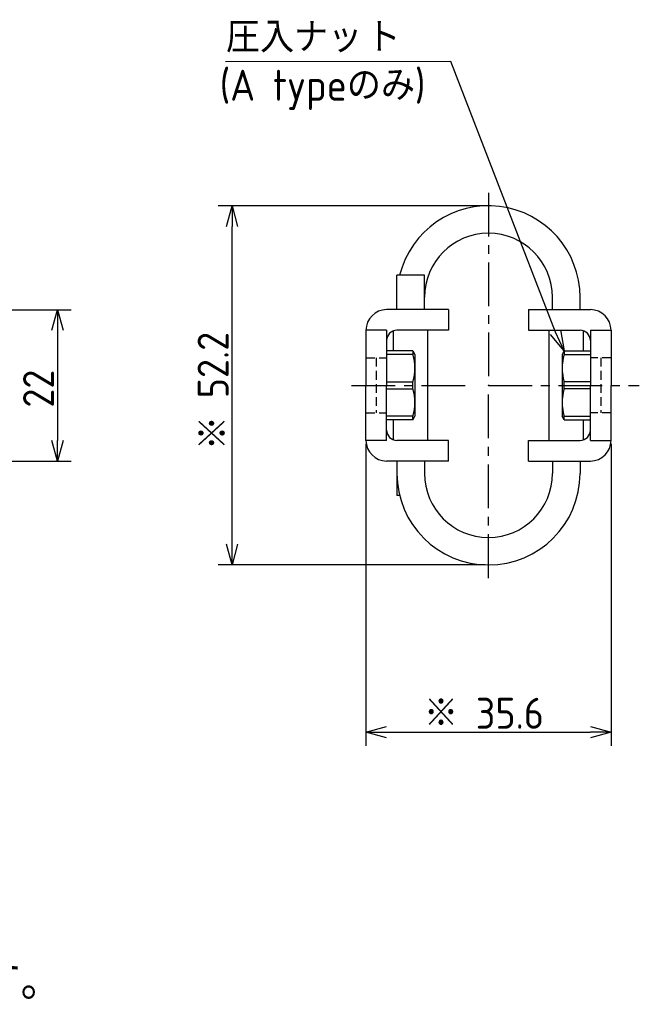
# Model space of a CAD drawing. Extents: x -88 to 325, y 165 to 311.
# Tile 13 of 13: x 235 to 325, y 165 to 309. Entities that reach past the tile are written whole.
import ezdxf

# ---------------------------------------------------------------- set-up
doc = ezdxf.new("R2010")
doc.units = 0
doc.header["$LTSCALE"] = 0.2
doc.linetypes.add('CENTER', pattern=[50.8, 31.75, -6.35, 6.35, -6.35])
doc.linetypes.add('HIDDEN', pattern=[9.525, 6.35, -3.175])
doc.layers.get('0').update_dxf_attribs({"linetype": 'CONTINUOUS'})
doc.layers.get('DEFPOINTS').update_dxf_attribs({"linetype": 'CONTINUOUS'})
doc.layers.add('18-0-CON', color=3, linetype='CONTINUOUS')
doc.styles.add('DIMENSION', font='isocp.shx', dxfattribs={"bigfont": 'bigfont.shx'})
doc.styles.get("Standard").update_dxf_attribs({"font": 'isocp.shx', "bigfont": 'bigfont.shx'})
doc.dimstyles.get("Standard").update_dxf_attribs({"dimtxt": 0.18, "dimasz": 0.18, "dimexe": 0.18, "dimexo": 0.0625, "dimgap": 0.09, "dimtad": 0, "dimtih": 1, "dimtoh": 1, "dimzin": 0, "dimcen": 0.09, "dimazin": 3, "dimtfac": 1, "dimtofl": 0, "dimtmove": 0, "dimatfit": 3})

# ---------------------------------------------------------------- blocks, each defined once
blk = doc.blocks.new('_OPEN30')
at = {"color": 0, "linetype": 'BYBLOCK'}
for p, q in [((-1, 0.268), (0, 0)), ((0, 0), (-1, -0.268)), ((0, 0), (-1, 0))]:
    blk.add_line(p, q, dxfattribs=at)
blk = doc.blocks.new('*U25')
at = {"color": 0, "style": 'DIMENSION'}
blk.add_text('※ 35.6', height=4.5, dxfattribs=at).set_placement((293.23, 205.5))
blk = doc.blocks.new('*D24')
at = {"color": 0}
for p, q in [((284.81, 246.9), (284.81, 203)), ((320.41, 246.9), (320.41, 203)), ((287.81, 205), (317.41, 205))]:
    blk.add_line(p, q, dxfattribs=at)
at = {"layer": 'DEFPOINTS', "color": 0}
for p in [(284.81, 247.4), (320.41, 247.4), (320.41, 205)]:
    blk.add_point(p, dxfattribs=at)
at = {"color": 0, "xscale": 3, "yscale": 3, "zscale": 3, "rotation": 180}
blk.add_blockref('_OPEN30', (284.81, 205), dxfattribs=at)
at = {"color": 0, "xscale": 3, "yscale": 3, "zscale": 3}
blk.add_blockref('_OPEN30', (320.41, 205), dxfattribs=at)
at = {"layer": '18-0-CON'}
blk.add_blockref('*U25', (0, 0), dxfattribs=at)
blk = doc.blocks.new('*U27')
at = {"color": 0, "style": 'DIMENSION'}
blk.add_text('※ 52.2', height=4.5, rotation=90, dxfattribs=at).set_placement((264.86, 246))
blk = doc.blocks.new('*D26')
at = {"color": 0}
for p, q in [((302.11, 281.5), (263.36, 281.5)), ((265.36, 232.3), (265.36, 278.5)), ((302.11, 229.3), (263.36, 229.3))]:
    blk.add_line(p, q, dxfattribs=at)
at = {"layer": 'DEFPOINTS', "color": 0}
for p in [(265.36, 281.5), (302.61, 281.5), (302.61, 229.3)]:
    blk.add_point(p, dxfattribs=at)
at = {"color": 0, "xscale": 3, "yscale": 3, "zscale": 3}
for p, rotation in [((265.36, 281.5), 90), ((265.36, 229.3), 270)]:
    blk.add_blockref('_OPEN30', p, dxfattribs=dict(at, rotation=rotation))
at = {"layer": '18-0-CON'}
blk.add_blockref('*U27', (0, 0), dxfattribs=at)
blk = doc.blocks.new('*U31')
at = {"color": 0, "style": 'DIMENSION'}
blk.add_text('22', height=4.5, rotation=90, dxfattribs=at).set_placement((239.5, 252.17))
blk = doc.blocks.new('*D30')
at = {"color": 0}
for p, q in [((200.38, 266.4), (242, 266.4)), ((240, 263.4), (240, 247.4)), ((200.38, 244.4), (242, 244.4))]:
    blk.add_line(p, q, dxfattribs=at)
at = {"layer": 'DEFPOINTS', "color": 0}
for p in [(199.88, 266.4), (199.88, 244.4), (240, 244.4)]:
    blk.add_point(p, dxfattribs=at)
at = {"color": 0, "xscale": 3, "yscale": 3, "zscale": 3}
for p, rotation in [((240, 266.4), 90), ((240, 244.4), 270)]:
    blk.add_blockref('_OPEN30', p, dxfattribs=dict(at, rotation=rotation))
at = {"layer": '18-0-CON'}
blk.add_blockref('*U31', (0, 0), dxfattribs=at)
blk = doc.blocks.new('*U95')
at = {"color": 0}
blk.add_text('(A typeのみ)', height=4.5, dxfattribs=at).set_placement((263.57, 296.77))
blk = doc.blocks.new('*U101')
at = {"color": 0}
blk.add_text('また、ヘリカル防振器はレベリング機能が御座いませんので、お客様にてシム等を用いてレベリングをお願い致します。', height=5.5, dxfattribs=at).set_placement((-86.01, 166.09))

msp = doc.modelspace()

# ---------------------------------------------------------------- linework, layer by layer
at = {"color": 0, "linetype": 'CENTER'}
for p, q in [((302.606, 283.403), (302.606, 255.403)), ((282.716, 255.403), (299.846, 255.403)), ((302.606, 227.403), (302.606, 255.403)), ((302.606, 255.403), (324.506, 255.403))]:
    msp.add_line(p, q, dxfattribs=at)
for p, q in [((293.306, 271.403), (289.306, 271.403)), ((296.806, 266.403), (287.806, 266.403)), ((296.806, 266.403), (296.806, 263.403)), ((308.406, 266.403), (317.406, 266.403)), ((308.406, 266.403), (308.406, 263.403)), ((284.806, 263.403), (284.806, 255.403)), ((287.806, 263.403), (284.806, 263.403)), ((287.806, 263.403), (287.806, 255.403)), ((288.806, 260.403), (288.806, 263.317)), ((296.806, 263.403), (289.306, 263.403)), ((293.806, 247.488), (293.806, 263.403)), ((308.406, 263.403), (315.906, 263.403)), ((311.406, 247.488), (311.406, 263.403)), ((316.406, 260.403), (316.406, 263.317)), ((317.406, 263.403), (317.406, 255.403)), ((317.406, 263.403), (320.406, 263.403)), ((320.406, 263.403), (320.406, 255.403)), ((291.618, 260.403), (287.806, 260.403)), ((291.618, 259.883), (287.806, 259.883)), ((291.618, 260.403), (291.618, 259.883)), ((291.618, 260.403), (291.906, 259.903)), ((291.906, 259.903), (291.906, 250.903)), ((313.595, 260.403), (313.306, 259.903)), ((313.306, 259.903), (313.306, 250.903)), ((313.595, 260.403), (317.406, 260.403)), ((313.595, 260.403), (313.595, 259.883)), ((313.595, 259.883), (317.406, 259.883)), ((284.806, 247.403), (284.806, 255.403)), ((287.806, 255.918), (291.618, 255.918)), ((287.806, 247.403), (287.806, 255.403)), ((287.806, 254.888), (291.618, 254.888)), ((291.618, 254.888), (291.618, 255.918)), ((317.406, 255.918), (313.595, 255.918)), ((313.595, 254.888), (313.595, 255.918)), ((317.406, 254.888), (313.595, 254.888)), ((317.406, 247.403), (317.406, 255.403)), ((320.406, 247.403), (320.406, 255.403)), ((291.618, 250.923), (287.806, 250.923)), ((291.618, 250.403), (291.618, 250.923)), ((291.618, 250.403), (291.906, 250.903)), ((313.595, 250.403), (313.306, 250.903)), ((313.595, 250.923), (317.406, 250.923)), ((313.595, 250.403), (313.595, 250.923)), ((291.618, 250.403), (287.806, 250.403)), ((288.806, 247.488), (288.806, 250.403)), ((313.595, 250.403), (317.406, 250.403)), ((316.406, 247.488), (316.406, 250.403)), ((287.806, 247.403), (284.806, 247.403)), ((296.806, 247.403), (289.306, 247.403)), ((296.806, 244.403), (296.806, 247.403)), ((308.406, 244.403), (308.406, 247.403)), ((308.406, 247.403), (315.906, 247.403)), ((317.406, 247.403), (320.406, 247.403)), ((296.806, 244.403), (287.806, 244.403)), ((308.406, 244.403), (317.406, 244.403)), ((289.697, 239.403), (289.306, 239.403))]:
    msp.add_line(p, q)
at = {"color": 0}
for p, q in [((289.306, 266.403), (289.306, 271.403)), ((293.306, 266.403), (293.306, 271.403)), ((311.906, 266.403), (311.906, 268.203)), ((315.906, 266.403), (315.906, 268.203)), ((289.306, 244.403), (289.306, 239.403)), ((293.306, 244.403), (293.306, 242.353)), ((311.906, 244.403), (311.906, 242.603)), ((315.906, 244.403), (315.906, 242.603))]:
    msp.add_line(p, q, dxfattribs=at)
at = {"color": 0, "linetype": 'HIDDEN'}
for p, q in [((284.806, 259.403), (287.806, 259.403)), ((286.306, 259.403), (286.306, 251.403)), ((320.406, 259.403), (317.406, 259.403)), ((318.906, 259.403), (318.906, 251.403)), ((284.806, 251.403), (287.806, 251.403)), ((320.406, 251.403), (317.406, 251.403))]:
    msp.add_line(p, q, dxfattribs=at)
at = {"color": 0}
msp.add_lwpolyline([(312.351, 263.132), (297.135, 302.468), (264.408, 302.397)], dxfattribs=at)
for centre, radius, start, end in [((302.606, 268.203), 13.3, 0, 166.07796), ((302.606, 268.203), 9.3, 0, 180), ((287.806, 263.403), 3, 90, 180), ((317.406, 263.403), 3, 0, 90), ((289.306, 261.903), 1.5, 90, 180), ((315.906, 261.903), 1.5, 0, 90), ((284.955, 257.9), 6.951, 343.42916, 16.57084), ((320.258, 257.9), 6.951, 163.42916, 196.57084), ((284.955, 252.905), 6.951, 343.42916, 16.57084), ((320.258, 252.905), 6.951, 163.42916, 196.57084), ((289.306, 248.903), 1.5, 180, 270), ((315.906, 248.903), 1.5, 270, 0), ((287.806, 247.403), 3, 180, 270), ((317.406, 247.403), 3, 270, 0), ((302.606, 242.603), 13.3, 180, 0), ((302.606, 242.603), 9.3, 180, 0)]:
    msp.add_arc(centre, radius, start, end)

# ---------------------------------------------------------------- block references
for name in ['*U95', '*U101']:
    msp.add_blockref(name, (0, 0))
at = {"color": 0, "xscale": 3.000000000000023, "yscale": 3.000000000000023, "zscale": 3.000000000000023, "rotation": 294.5014100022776}
msp.add_blockref('_OPEN30', (313.595, 260.403), dxfattribs=at)

# ---------------------------------------------------------------- texts
at = {"color": 0}
for s, p in [('圧入ナッ', (264.463, 303.76)), ('ト', (284.875, 303.76))]:
    msp.add_text(s, height=4.5, dxfattribs=at).set_placement(p)

# ---------------------------------------------------------------- dimensions: what is measured, and where the dimension line sits
for base, p1, p2, override, picture, middle in [((265.363, 281.503), (302.606, 229.303), (302.606, 281.503), {"dimscale": 1, "dimpost": '※ <>', "dimclrd": 0, "dimclre": 0, "dimclrt": 0, "dimtol": 0, "dimtp": 0.1, "dimtm": 0}, '*D26', (262.613, 255.403)), ((240, 244.403), (199.878, 266.403), (199.878, 244.403), {"dimscale": 1, "dimclrd": 0, "dimclre": 0, "dimclrt": 0, "dimtol": 0, "dimtp": 0.1, "dimtm": 0}, '*D30', (237.25, 255.403))]:
    dim = msp.add_linear_dim(base=base, p1=p1, p2=p2, angle=90, dimstyle='Standard', override=override, dxfattribs=at)
    dim.commit()
    dim.dimension.update_dxf_attribs({"geometry": picture, "text_midpoint": middle})
dim = msp.add_linear_dim(base=(320.406, 205), p1=(284.806, 247.403), p2=(320.406, 247.403), dimstyle='Standard', override={"dimscale": 1, "dimpost": '※ <>', "dimclrd": 0, "dimclre": 0, "dimclrt": 0, "dimtol": 0, "dimtp": 0.1, "dimtm": 0}, dxfattribs=at)
dim.commit()
dim.dimension.update_dxf_attribs({"geometry": '*D24', "text_midpoint": (302.606, 207.75)})

doc.saveas('drawing.dxf')
